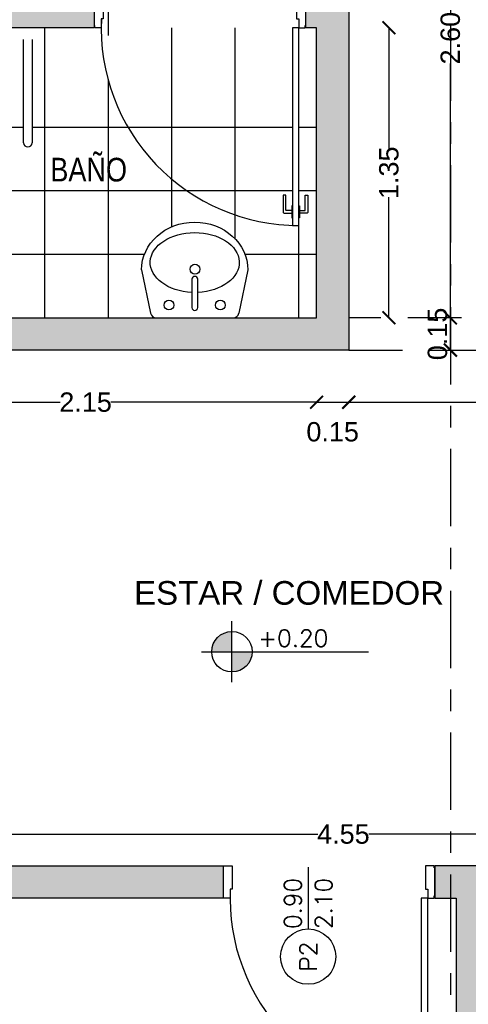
# Model space of a CAD drawing. Header units: millimetres. Extents: x 201 to 840, y 135 to 685.
# Tile 17 of 219: x 230.38 to 232.47, y 163.16 to 167.75. Entities that reach past the tile are written whole.
import ezdxf
from ezdxf.enums import TextEntityAlignment as Align

# ---------------------------------------------------------------- set-up
doc = ezdxf.new("R2010")
doc.units = ezdxf.units.MM
doc.linetypes.add('ACAD_ISO10W100', pattern=[18, 12, -3, 0, -3])
doc.linetypes.add('HIDDEN', pattern=[0.375, 0.25, -0.125])
for name, color, linetype in [('01', 1, 'Continuous'), ('02', 2, 'Continuous'), ('10', 251, 'Continuous'), ('ABERTURAS', 2, 'Continuous'), ('cota', 2, 'Continuous'), ('L1', 2, 'Continuous'), ('MAMPOSTERIA', 5, 'Continuous'), ('NIVELES', 1, 'Continuous'), ('piso', 1, 'Continuous'), ('PROYECCIONES', 2, 'Continuous'), ('SANITARIO ARTEF', 2, 'Continuous'), ('TEXT', 4, 'Continuous')]:
    doc.layers.add(name, color=color, linetype=linetype)
doc.layers.add('COTA NIVELES', color=2, linetype='Continuous', lineweight=20)
doc.styles.add('ARIAL', font='arial.ttf', dxfattribs={"height": 0.06})
doc.styles.add('ROMANS', font='romans.shx')
doc.styles.add('STYLE1', font='ARIALUNI.TTF', dxfattribs={"height": 0.09})
doc.dimstyles.new('D3', dxfattribs={"dimscale": 0, "dimtxt": 0.09, "dimasz": 0.06, "dimexe": 0, "dimexo": 0.15, "dimgap": 0, "dimtad": 0, "dimzin": 0, "dimdsep": 46, "dimtxsty": 'STYLE1', "dimblk": 'ARCHTICK', "dimcen": 1, "dimse1": 1, "dimse2": 1, "dimclrd": 1, "dimclre": 1, "dimclrt": 3, "dimadec": 0, "dimazin": 0, "dimtfac": 1, "dimtmove": 2, "dimatfit": 1, "dimldrblk": 'OPEN90', "dimfxl": 1, "dimtolj": 1, "dimtzin": 0, "dimarcsym": 0})

# ---------------------------------------------------------------- blocks, each defined once
blk = doc.blocks.new('_ARCHTICK')
at = {"color": 0, "linetype": 'ByBlock', "const_width": 0.15}
blk.add_lwpolyline([(-0.5, -0.5), (0.5, 0.5)], dxfattribs=at)
blk = doc.blocks.new('*D784')
at = {"layer": 'cota', "color": 1, "lineweight": -2}
for p, q in [((229.616, 163.9556), (231.7722, 163.9556)), ((234.166, 163.9556), (232.0099, 163.9556))]:
    blk.add_line(p, q, dxfattribs=at)
at = {"layer": 'DEFPOINTS', "color": 0}
for p in [(234.166, 163.9556), (229.616, 163.8083), (234.166, 163.8083)]:
    blk.add_point(p, dxfattribs=at)
at = {"layer": 'cota', "color": 1, "lineweight": -2, "xscale": 0.06, "yscale": 0.06, "zscale": 0.06, "rotation": 180}
blk.add_blockref('_ARCHTICK', (229.616, 163.9556), dxfattribs=at)
at = {"layer": 'cota', "color": 1, "lineweight": -2, "xscale": 0.06, "yscale": 0.06, "zscale": 0.06}
blk.add_blockref('_ARCHTICK', (234.166, 163.9556), dxfattribs=at)
at = {"layer": 'cota', "color": 3, "insert": (231.891, 163.9556), "char_height": 0.09, "attachment_point": 5, "style": 'STYLE1'}
blk.add_mtext('\\A1;4.55', dxfattribs=at)
blk = doc.blocks.new('_OPEN90')
at = {"color": 0, "linetype": 'ByBlock'}
for p, q in [((0, 0), (-1, 0)), ((-0.5, 0.5), (0, 0)), ((0, 0), (-0.5, -0.5))]:
    blk.add_line(p, q, dxfattribs=at)
blk = doc.blocks.new('*D788')
at = {"layer": 'cota', "color": 1, "lineweight": -2}
for p, q in [((232.389, 166.3583), (232.389, 166.4183)), ((232.389, 166.2083), (232.389, 166.3583)), ((232.389, 166.2083), (232.389, 166.1483))]:
    blk.add_line(p, q, dxfattribs=at)
at = {"layer": 'DEFPOINTS', "color": 0}
for p in [(232.389, 166.3583), (233.581, 166.3583), (233.581, 166.2083)]:
    blk.add_point(p, dxfattribs=at)
at = {"layer": 'cota', "color": 1, "lineweight": -2, "xscale": 0.06, "yscale": 0.06, "zscale": 0.06}
for p, rotation in [((232.389, 166.3583), 270), ((232.389, 166.2083), 90)]:
    blk.add_blockref('_ARCHTICK', p, dxfattribs=dict(at, rotation=rotation))
at = {"layer": 'cota', "color": 3, "insert": (232.329, 166.2833), "char_height": 0.09, "attachment_point": 5, "rotation": 90, "style": 'STYLE1'}
blk.add_mtext('\\A1;0.15', dxfattribs=at)
blk = doc.blocks.new('A$C2B9D4405')
at = {"layer": '02'}
for points in [[(0.9193, 0.0692), (0.8945, 0.0692, -0.414214), (0.8925, 0.0712), (0.8925, 0.1395, 0.414214), (0.8905, 0.1415), (0.8818, 0.1415, 0.414214), (0.8798, 0.1395), (0.8798, 0.0628, 0.414214), (0.8862, 0.0565), (0.9193, 0.0565)], [(0.9557, 0.0692), (0.9805, 0.0692, 0.414214), (0.9825, 0.0712), (0.9825, 0.1395, -0.414214), (0.9845, 0.1415), (0.9932, 0.1415, -0.414214), (0.9952, 0.1395), (0.9952, 0.0628, -0.414214), (0.9888, 0.0565), (0.9557, 0.0565)]]:
    blk.add_lwpolyline(points, format="xyb", dxfattribs=at)
for points in [[(0.9225, 0.0907), (0.9193, 0.0907), (0.9193, 0.0349), (0.9225, 0.0349)], [(0.9525, 0.0907), (0.9557, 0.0907), (0.9557, 0.0349), (0.9525, 0.0349)]]:
    blk.add_lwpolyline(points, dxfattribs=at)
at = {"layer": 'ABERTURAS', "ltscale": 0.01}
for points in [[(0.0025, 1.06), (0.0025, 1.07), (0.0325, 1.07), (0.0425, 1.07), (0.0425, 1.02), (0.0425, 0.961), (0.0325, 0.961), (0.0325, 0.92), (0.0025, 0.92), (0.0025, 0.93)], [(0.9825, 1.06), (0.9825, 1.07), (0.9525, 1.07), (0.9425, 1.07), (0.9425, 1.02), (0.9425, 0.961), (0.9525, 0.961), (0.9525, 0.92), (0.9825, 0.92), (0.9825, 0.93)]]:
    blk.add_lwpolyline(points, dxfattribs=at)
blk.add_lwpolyline([(0.9525, 0), (0.9525, 0.92), (0.9225, 0.92), (0.9225, 0)], close=True, dxfattribs=at)
at = {"layer": 'ABERTURAS', "color": 1, "ltscale": 0.01}
blk.add_arc((0.9525, 0.92), 0.92, 177.4458, 270, dxfattribs=at)
at = {"layer": 'MAMPOSTERIA'}
for points in [[(0, 1.07), (0, 0.92)], [(0.985, 0.92), (0.985, 1.07)]]:
    blk.add_lwpolyline(points, dxfattribs=at)
blk = doc.blocks.new('3T45G')
for p, q in [((295.2426, 272.8854), (295.2849, 273.0871)), ((295.6688, 273.1081), (295.311, 273.1081)), ((295.7374, 272.8854), (295.6949, 273.0869)), ((295.4759, 273.0602), (295.4759, 272.9288)), ((295.5031, 272.9288), (295.5031, 273.0602)), ((295.4759, 272.9288), (295.4763, 272.9288))]:
    blk.add_line(p, q)
for centre in [(295.3703, 273.0489), (295.6097, 273.0489)]:
    blk.add_circle(centre, 0.0227)
at = {"ltscale": 0.01}
blk.add_circle((295.4888, 272.8817), 0.023, dxfattribs=at)
for centre, radius, start, end in [((295.311, 273.0814), 0.0267, 90, 167.5926), ((295.6688, 273.0814), 0.0267, 11.8934, 90), ((295.4895, 273.0602), 0.0136, 0, 180), ((295.4895, 272.9288), 0.0136, 180, 0)]:
    blk.add_arc(centre, radius, start, end)
at = {"extrusion": (0, 0, -1)}
for centre, major_axis, ratio, start_param, end_param in [((295.4898, 272.8506), (0.2073, 0), 0.672131, -1.506928, 4.645312), ((295.49, 272.8854), (-0.2474, 0), 0.900404, 3.141593, 6.283185)]:
    blk.add_ellipse(centre, major_axis=major_axis, ratio=ratio, start_param=start_param, end_param=end_param, dxfattribs=at)
blk = doc.blocks.new('*D814')
at = {"color": 1, "lineweight": -2}
for p, q in [((229.616, 165.9655), (230.5731, 165.9655)), ((231.766, 165.9655), (230.8089, 165.9655))]:
    blk.add_line(p, q, dxfattribs=at)
at = {"layer": 'DEFPOINTS', "color": 0}
for p in [(231.766, 166.3583), (229.616, 166.1733), (231.766, 165.9655)]:
    blk.add_point(p, dxfattribs=at)
at = {"color": 1, "lineweight": -2, "xscale": 0.06, "yscale": 0.06, "zscale": 0.06, "rotation": 180}
blk.add_blockref('_ARCHTICK', (229.616, 165.9655), dxfattribs=at)
at = {"color": 1, "lineweight": -2, "xscale": 0.06, "yscale": 0.06, "zscale": 0.06}
blk.add_blockref('_ARCHTICK', (231.766, 165.9655), dxfattribs=at)
at = {"color": 3, "insert": (230.691, 165.9655), "char_height": 0.09, "attachment_point": 5, "style": 'STYLE1'}
blk.add_mtext('\\A1;2.15', dxfattribs=at)
blk = doc.blocks.new('*D815')
at = {"color": 1, "lineweight": -2}
for p, q in [((231.766, 165.9655), (231.706, 165.9655)), ((231.766, 165.9655), (231.916, 165.9655)), ((231.916, 165.9655), (231.976, 165.9655))]:
    blk.add_line(p, q, dxfattribs=at)
at = {"layer": 'DEFPOINTS', "color": 0}
for p in [(231.766, 166.2083), (231.916, 166.2083), (231.916, 165.9655)]:
    blk.add_point(p, dxfattribs=at)
at = {"color": 1, "lineweight": -2, "xscale": 0.06, "yscale": 0.06, "zscale": 0.06}
blk.add_blockref('_ARCHTICK', (231.766, 165.9655), dxfattribs=at)
at = {"color": 1, "lineweight": -2, "xscale": 0.06, "yscale": 0.06, "zscale": 0.06, "rotation": 180}
blk.add_blockref('_ARCHTICK', (231.916, 165.9655), dxfattribs=at)
at = {"color": 3, "insert": (231.841, 165.8275), "char_height": 0.09, "attachment_point": 5, "style": 'STYLE1'}
blk.add_mtext('\\A1;0.15', dxfattribs=at)
blk = doc.blocks.new('*D797')
at = {"layer": 'DEFPOINTS', "color": 0}
for p in [(231.916, 165.9655), (233.566, 165.9655), (233.566, 165.9655)]:
    blk.add_point(p, dxfattribs=at)
at = {"layer": 'piso', "color": 1, "lineweight": -2}
for p, q in [((231.916, 165.9655), (232.6282, 165.9655)), ((233.566, 165.9655), (232.8539, 165.9655))]:
    blk.add_line(p, q, dxfattribs=at)
at = {"layer": 'piso', "color": 1, "lineweight": -2, "xscale": 0.06, "yscale": 0.06, "zscale": 0.06, "rotation": 180}
blk.add_blockref('_ARCHTICK', (231.916, 165.9655), dxfattribs=at)
at = {"layer": 'piso', "color": 1, "lineweight": -2, "xscale": 0.06, "yscale": 0.06, "zscale": 0.06}
blk.add_blockref('_ARCHTICK', (233.566, 165.9655), dxfattribs=at)
at = {"layer": 'piso', "color": 3, "insert": (232.741, 165.9655), "char_height": 0.09, "attachment_point": 5, "style": 'STYLE1'}
blk.add_mtext('\\A1;1.65', dxfattribs=at)
blk = doc.blocks.new('*D824')
at = {"layer": 'DEFPOINTS', "color": 0}
for p in [(231.766, 167.7083), (231.766, 166.3583), (232.1029, 166.3583)]:
    blk.add_point(p, dxfattribs=at)
at = {"layer": 'piso', "color": 1, "lineweight": -2}
for p, q in [((232.1029, 167.7083), (232.1029, 167.1461)), ((232.1029, 166.3583), (232.1029, 166.9204))]:
    blk.add_line(p, q, dxfattribs=at)
at = {"layer": 'piso', "color": 1, "lineweight": -2, "xscale": 0.06, "yscale": 0.06, "zscale": 0.06}
for p, rotation in [((232.1029, 167.7083), 90), ((232.1029, 166.3583), 270)]:
    blk.add_blockref('_ARCHTICK', p, dxfattribs=dict(at, rotation=rotation))
at = {"layer": 'piso', "color": 3, "insert": (232.1029, 167.0333), "char_height": 0.09, "attachment_point": 5, "rotation": 90, "style": 'STYLE1'}
blk.add_mtext('\\A1;1.35', dxfattribs=at)
blk = doc.blocks.new('*D831')
at = {"layer": '01', "color": 1, "lineweight": -2}
for p, q in [((232.389, 168.961), (232.389, 167.7772)), ((232.389, 166.3583), (232.389, 167.542))]:
    blk.add_line(p, q, dxfattribs=at)
at = {"layer": 'DEFPOINTS', "color": 0}
for p in [(231.916, 168.961), (231.916, 166.3583), (232.389, 166.3583)]:
    blk.add_point(p, dxfattribs=at)
at = {"layer": '01', "color": 1, "lineweight": -2, "xscale": 0.06, "yscale": 0.06, "zscale": 0.06}
for p, rotation in [((232.389, 168.961), 90), ((232.389, 166.3583), 270)]:
    blk.add_blockref('_ARCHTICK', p, dxfattribs=dict(at, rotation=rotation))
at = {"layer": '01', "color": 3, "insert": (232.389, 167.6596), "char_height": 0.09, "attachment_point": 5, "rotation": 90, "style": 'STYLE1'}
blk.add_mtext('\\A1;2.60', dxfattribs=at)

msp = doc.modelspace()

# ---------------------------------------------------------------- hatches: boundary and pattern name
at = {"layer": '10'}
h = msp.add_hatch(color=256, dxfattribs=at)
h.paths.add_polyline_path([(234.316, 169.111), (232.491, 169.111), (232.491, 168.961), (234.166, 168.961), (234.166, 168.1596), (234.166, 168.1596), (234.316, 168.1596)])
h.paths.add_polyline_path([(232.491, 169.111), (231.016, 169.111), (231.016, 168.961), (231.766, 168.961), (231.766, 168.9128), (231.916, 168.9128), (231.916, 168.961), (232.491, 168.961)])
h.paths.add_polyline_path([(234.316, 167.1596), (234.166, 167.1596), (234.166, 166.3583), (233.566, 166.3583), (233.566, 166.2083), (234.166, 166.2083), (234.166, 166.1583), (234.316, 166.1583)])
h.paths.add_polyline_path([(231.916, 167.9278), (231.766, 167.9278), (231.766, 167.8583), (231.716, 167.8583), (231.716, 167.7083), (231.766, 167.7083), (231.766, 166.3583), (229.616, 166.3583), (229.616, 166.7333), (229.466, 166.7333), (229.466, 166.1758), (229.616, 166.1758), (229.616, 166.2083), (231.916, 166.2083)])
h.paths.add_polyline_path([(229.616, 168.961), (229.466, 168.961), (229.466, 167.8583), (229.616, 167.8583)])
h.paths.add_polyline_path([(229.616, 169.111), (229.466, 169.111), (229.466, 168.961), (229.616, 168.961)])
h.paths.add_polyline_path([(229.616, 167.7083), (230.731, 167.7083), (230.731, 167.8583), (229.466, 167.8583), (229.466, 167.3333), (229.616, 167.3333)])
h.paths.add_polyline_path([(229.616, 163.6583), (231.331, 163.6583), (231.331, 163.8083), (229.616, 163.8083), (229.616, 164.3108), (229.466, 164.3108), (229.466, 160.6083), (230.516, 160.6083), (230.516, 160.7583), (229.616, 160.7583)])
h.paths.add_polyline_path([(235.316, 163.8063), (234.816, 163.8063), (234.316, 163.8083), (234.316, 164.2933), (234.166, 164.2933), (234.166, 163.8083), (233.651, 163.8083), (233.651, 163.6583), (235.166, 163.6583), (235.166, 160.7583), (234.366, 160.7583), (234.366, 160.6083), (235.316, 160.6083)])
h.paths.add_polyline_path([(233.366, 160.7583), (232.566, 160.7583), (232.566, 163.6583), (232.666, 163.6583), (232.666, 163.8083), (232.491, 163.8083), (232.491, 160.6083), (233.366, 160.6083)])
h.paths.add_polyline_path([(232.491, 163.8083), (232.316, 163.8083), (232.316, 163.6583), (232.416, 163.6583), (232.416, 160.7583), (231.516, 160.7583), (231.516, 160.6083), (232.491, 160.6083)])
at = {"layer": 'NIVELES', "ltscale": 0.01}
h = msp.add_hatch(color=256, dxfattribs=at)
h.paths.add_polyline_path([(231.3721, 164.8987, 0.414214), (231.278, 164.8046), (231.3721, 164.8046)])
h.paths.add_polyline_path([(231.4662, 164.8046), (231.3721, 164.8046), (231.3721, 164.7105, 0.414214)])

# ---------------------------------------------------------------- linework, layer by layer
at = {"layer": 'L1'}
msp.add_line((231.7272, 163.8015, 0.0629), (231.7272, 163.5142, 0.0629), dxfattribs=at)
msp.add_circle((231.7272, 163.3857, 0.0629), 0.1286, dxfattribs=at)
at = {"layer": 'MAMPOSTERIA', "elevation": 0.0629}
for points in [[(229.616, 166.7333), (229.616, 166.3583), (231.766, 166.3583), (231.766, 167.7083), (231.716, 167.7083), (231.716, 167.8583), (231.766, 167.8583), (231.766, 167.9278), (231.916, 167.9278), (231.916, 166.2083), (229.616, 166.2083), (229.616, 166.1758), (229.466, 166.1758), (229.466, 166.7333), (229.616, 166.7333)], [(229.466, 167.3333), (229.466, 167.8583), (230.731, 167.8583), (230.731, 167.7083), (229.616, 167.7083), (229.616, 167.3333), (229.466, 167.3333)], [(229.466, 160.6083), (229.466, 164.3108), (229.616, 164.3108), (229.616, 163.8083), (231.331, 163.8083), (231.331, 163.6583), (229.616, 163.6583), (229.616, 160.7583), (230.516, 160.7583), (230.516, 160.6083), (229.466, 160.6083)], [(232.416, 163.6583), (232.416, 160.7583), (231.516, 160.7583), (231.516, 160.6083), (233.366, 160.6083), (233.366, 160.7583), (232.566, 160.7583), (232.566, 163.6583), (232.666, 163.6583), (232.666, 163.8083), (232.316, 163.8083), (232.316, 163.6583), (232.416, 163.6583)]]:
    msp.add_lwpolyline(points, dxfattribs=at)
at = {"layer": 'NIVELES', "color": 1}
msp.add_line((231.3723, 164.6628, 0.0629), (231.3723, 164.9463, 0.0629), dxfattribs=at)
at = {"layer": 'NIVELES', "color": 3}
msp.add_line((231.2306, 164.8046, 0.0629), (232.0086, 164.8046, 0.0629), dxfattribs=at)
msp.add_circle((231.3723, 164.8046, 0.0629), 0.0941, dxfattribs=at)
at = {"layer": 'piso'}
for p, q in [((230.7971, 167.6724, 0.0629), (230.7971, 167.9187, 0.0629)), ((230.5019, 167.213, 0.0629), (230.5019, 167.7083, 0.0629)), ((231.0924, 167.0033, 0.0629), (231.0924, 167.7083, 0.0629)), ((231.3877, 166.8371, 0.0629), (231.3877, 167.7083, 0.0629)), ((230.7971, 166.3583, 0.0629), (230.7971, 167.4619, 0.0629)), ((230.4028, 167.2441, 0.0629), (230.1874, 167.2441, 0.0629)), ((231.6517, 167.2441, 0.0629), (230.4428, 167.2441, 0.0629)), ((231.766, 167.2441, 0.0629), (231.6835, 167.2441, 0.0629)), ((230.5019, 166.3583, 0.0629), (230.5019, 167.213, 0.0629)), ((231.0924, 166.782, 0.0629), (231.0924, 167.0033, 0.0629)), ((231.1643, 166.9488, 0.0629), (229.616, 166.9488, 0.0629)), ((231.6506, 166.9488, 0.0629), (231.1643, 166.9488, 0.0629)), ((231.766, 166.9488, 0.0629), (231.6835, 166.9488, 0.0629)), ((231.3877, 166.725, 0.0629), (231.3877, 166.8371, 0.0629)), ((231.683, 166.3583, 0.0629), (231.683, 166.7883, 0.0629)), ((230.9651, 166.6536, 0.0629), (230.0844, 166.6536, 0.0629)), ((231.766, 166.6536, 0.0629), (231.4328, 166.6536, 0.0629))]:
    msp.add_line(p, q, dxfattribs=at)
at = {"layer": 'piso', "color": 250}
msp.add_line((231.3877, 166.3583, 0.0629), (231.3877, 166.3601, 0.0629), dxfattribs=at)
at = {"layer": 'PROYECCIONES', "linetype": 'HIDDEN'}
for p, q in [((233.566, 166.3583, 0.0629), (231.916, 166.3583, 0.0629)), ((231.916, 166.2083, 0.0629), (233.566, 166.2083, 0.0629))]:
    msp.add_line(p, q, dxfattribs=at)
at = {"layer": 'PROYECCIONES', "linetype": 'ACAD_ISO10W100', "ltscale": 0.03, "elevation": 0.0629}
msp.add_lwpolyline([(232.391, 160.1083), (232.391, 169.611)], dxfattribs=at)
at = {"layer": 'SANITARIO ARTEF'}
for p, q in [((230.4028, 167.1733, 0.0629), (230.4028, 167.6533, 0.0629)), ((230.4428, 167.6533, 0.0629), (230.4428, 167.1733, 0.0629))]:
    msp.add_line(p, q, dxfattribs=at)
for centre, radius, start, end in [((230.4228, 167.1733, 0.0629), 0.02, 180, 0), ((230.4425, 167.6558, 0.0629), 0.5029, 267.6655, 267.7583)]:
    msp.add_arc(centre, radius, start, end, dxfattribs=at)

# ---------------------------------------------------------------- block references
at = {"layer": 'ABERTURAS'}
for p in [(230.731, 166.7883, 0.0629), (231.331, 162.7383, 0.0629)]:
    msp.add_blockref('A$C2B9D4405', p, dxfattribs=at)
at = {"layer": 'SANITARIO ARTEF', "rotation": 180}
msp.add_blockref('3T45G', (526.6889, 439.4664, 0.0629), dxfattribs=at)

# ---------------------------------------------------------------- texts
at = {"layer": 'COTA NIVELES', "style": 'ROMANS'}
msp.add_attdef('+0.20', (231.494, 164.8276, 0.0629), '_0.00', height=0.07938, dxfattribs=at)
at = {"layer": 'L1', "style": 'ROMANS'}
msp.add_attdef('0.90', (231.6955, 163.5142, 0.0629), '0.80', height=0.07938, rotation=90, dxfattribs=at)
msp.add_attdef('2.10', text='2.10', height=0.07938, rotation=90, dxfattribs=at).set_placement((231.759, 163.5142, 0.0629), align=Align.TOP_LEFT)
msp.add_attdef('P2', text='p1', height=0.07938, rotation=90, dxfattribs=at).set_placement((231.7272, 163.3857, 0.0629), align=Align.MIDDLE)
at = {"layer": 'TEXT', "style": 'ARIAL'}
msp.add_text(' ESTAR / COMEDOR', height=0.11, dxfattribs=at).set_placement((230.8741, 165.0233, 0.0629))
at = {"layer": 'TEXT', "insert": (230.527, 166.9913, 0.0629), "char_height": 0.11, "attachment_point": 7, "style": 'ARIAL'}
msp.add_mtext_dynamic_manual_height_columns('{\\fTechnic|b0|i0|c2|p2;BAÑO}', width=4.338061, gutter_width=12.5, heights=[0], dxfattribs=at)

# ---------------------------------------------------------------- dimensions: what is measured, and where the dimension line sits
for base, p1, p2, picture, middle in [((231.766, 165.9655, 0.0629), (229.616, 166.1733, 0.0629), (231.766, 166.3583, 0.0629), '*D814', (230.691, 165.9655, 0.0629)), ((231.916, 165.9655, 0.0629), (231.766, 166.2083, 0.0629), (231.916, 166.2083, 0.0629), '*D815', (231.841, 165.8275, 0.0629))]:
    dim = msp.add_linear_dim(base=base, p1=p1, p2=p2, dimstyle='D3', override={"dimscale": 1})
    dim.commit()
    dim.dimension.update_dxf_attribs({"geometry": picture, "text_midpoint": middle})
at = {"layer": '01'}
dim = msp.add_linear_dim(base=(232.389, 166.3583, 0.0629), p1=(231.916, 168.961, 0.0629), p2=(231.916, 166.3583, 0.0629), angle=90, dimstyle='D3', override={"dimscale": 1}, dxfattribs=at)
dim.commit()
dim.dimension.update_dxf_attribs({"geometry": '*D831', "text_midpoint": (232.389, 167.6596, 0.0629)})
at = {"layer": 'cota'}
for base, p1, p2, angle, picture, middle in [((232.389, 166.3583, 0.0629), (233.581, 166.2083, 0.0629), (233.581, 166.3583, 0.0629), 90, '*D788', (232.329, 166.2833, 0.0629)), ((234.166, 163.9556, 0.0629), (229.616, 163.8083, 0.0629), (234.166, 163.8083, 0.0629), 180, '*D784', (231.891, 163.9556, 0.0629))]:
    dim = msp.add_linear_dim(base=base, p1=p1, p2=p2, angle=angle, dimstyle='D3', override={"dimscale": 1}, dxfattribs=at)
    dim.commit()
    dim.dimension.update_dxf_attribs({"geometry": picture, "text_midpoint": middle})
at = {"layer": 'piso'}
dim = msp.add_linear_dim(base=(232.1029, 166.3583, 0.0629), p1=(231.766, 167.7083, 0.0629), p2=(231.766, 166.3583, 0.0629), angle=90, dimstyle='D3', override={"dimscale": 1}, dxfattribs=at)
dim.commit()
dim.dimension.update_dxf_attribs({"geometry": '*D824', "text_midpoint": (232.1029, 167.0333, 0.0629)})
dim = msp.add_linear_dim(base=(233.566, 165.9655, 0.0629), p1=(231.916, 165.9655, 0.0629), p2=(233.566, 165.9655, 0.0629), dimstyle='D3', override={"dimscale": 1}, dxfattribs=at)
dim.commit()
dim.dimension.update_dxf_attribs({"geometry": '*D797', "text_midpoint": (232.741, 165.9655, 0.0629)})

doc.saveas('drawing.dxf')
